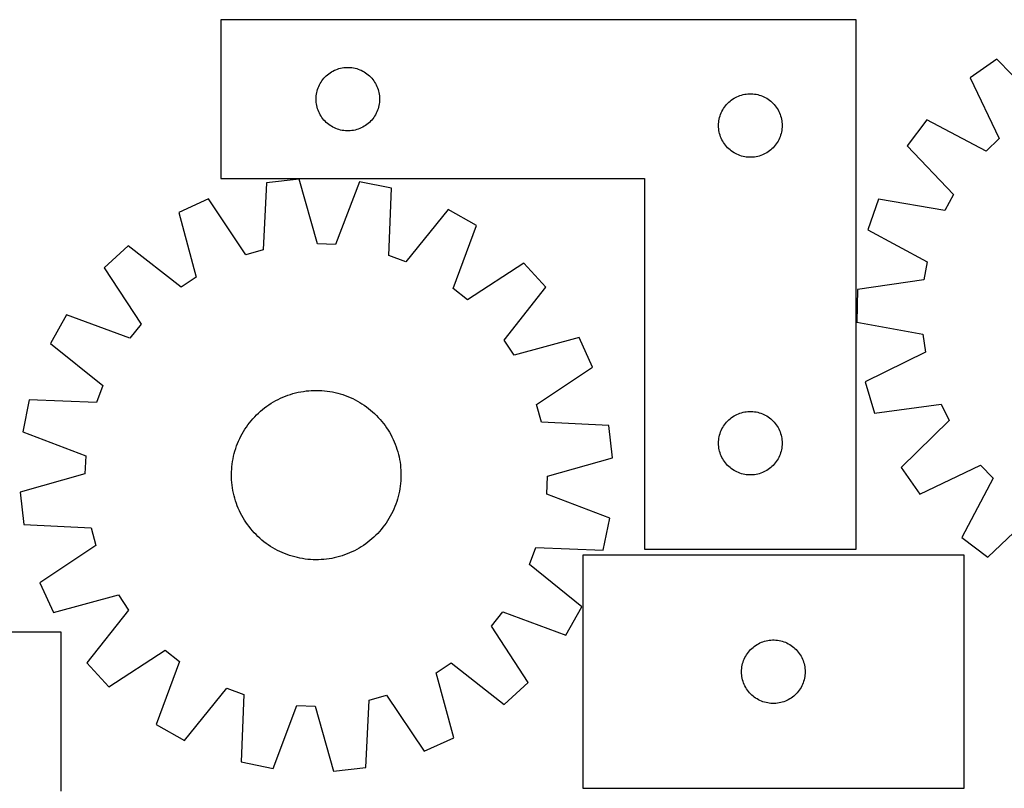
# Model space of a CAD drawing. Header units: millimetres. Extents: x 7 to 1493, y 8 to 2993.
# Tile 6 of 14: x 287 to 752, y 2110 to 2473. Entities that reach past the tile are written whole.
import ezdxf

# ---------------------------------------------------------------- set-up
doc = ezdxf.new("R2010")
doc.units = ezdxf.units.MM
doc.layers.add('CUT', color=7, linetype='CONTINUOUS', true_color=0x000000)

msp = doc.modelspace()

# ---------------------------------------------------------------- linework, layer by layer
at = {"layer": 'CUT'}
for p, q in [((681.809015, 2473.302802), (381.809015, 2473.302802)), ((381.809015, 2473.302802), (381.809015, 2398.302802)), ((681.809015, 2223.302802), (681.809015, 2473.302802)), ((748.190455, 2454.615455), (735.577382, 2445.804046)), ((770.356916, 2431.86413), (748.190455, 2454.615455)), ((434.759364, 2449.042984), (435.450299, 2449.388336)), ((435.450299, 2449.388336), (436.158097, 2449.697662)), ((436.158097, 2449.697662), (436.880879, 2449.97014)), ((436.880879, 2449.97014), (437.61673, 2450.20505)), ((437.61673, 2450.20505), (438.363699, 2450.401768)), ((438.363699, 2450.401768), (439.119804, 2450.559771)), ((439.119804, 2450.559771), (439.88304, 2450.678642)), ((439.88304, 2450.678642), (440.651383, 2450.758065)), ((440.651383, 2450.758065), (441.422796, 2450.797829)), ((441.422796, 2450.797829), (442.195234, 2450.797829)), ((442.195234, 2450.797829), (442.966647, 2450.758065)), ((442.966647, 2450.758065), (443.73499, 2450.678642)), ((443.73499, 2450.678642), (444.498226, 2450.559771)), ((444.498226, 2450.559771), (445.254331, 2450.401768)), ((445.254331, 2450.401768), (446.0013, 2450.20505)), ((446.0013, 2450.20505), (446.737151, 2449.97014)), ((446.737151, 2449.97014), (447.459933, 2449.697662)), ((447.459933, 2449.697662), (448.167731, 2449.388336)), ((448.167731, 2449.388336), (448.858666, 2449.042984)), ((429.58359, 2444.494119), (430.047218, 2445.111944)), ((430.047218, 2445.111944), (430.542036, 2445.705084)), ((430.542036, 2445.705084), (431.066732, 2446.271964)), ((431.066732, 2446.271964), (431.619915, 2446.811083)), ((431.619915, 2446.811083), (432.200117, 2447.321009)), ((432.200117, 2447.321009), (432.805801, 2447.800391)), ((432.805801, 2447.800391), (433.435359, 2448.247957)), ((433.435359, 2448.247957), (434.087123, 2448.662521)), ((434.087123, 2448.662521), (434.759364, 2449.042984)), ((448.858666, 2449.042984), (449.530907, 2448.662521)), ((449.530907, 2448.662521), (450.182671, 2448.247957)), ((450.182671, 2448.247957), (450.812229, 2447.800391)), ((450.812229, 2447.800391), (451.417913, 2447.321009)), ((451.417913, 2447.321009), (451.998115, 2446.811083)), ((451.998115, 2446.811083), (452.551298, 2446.271964)), ((452.551298, 2446.271964), (453.075994, 2445.705084)), ((453.075994, 2445.705084), (453.570812, 2445.111944)), ((453.570812, 2445.111944), (454.03444, 2444.494119)), ((735.577382, 2445.804046), (749.313198, 2417.163129)), ((427.303599, 2439.622869), (427.519484, 2440.364525)), ((427.519484, 2440.364525), (427.773263, 2441.094083)), ((427.773263, 2441.094083), (428.064261, 2441.809611)), ((428.064261, 2441.809611), (428.391709, 2442.509209)), ((428.391709, 2442.509209), (428.754736, 2443.191023)), ((428.754736, 2443.191023), (429.152382, 2443.853245)), ((429.152382, 2443.853245), (429.58359, 2444.494119)), ((454.03444, 2444.494119), (454.465648, 2443.853245)), ((454.465648, 2443.853245), (454.863294, 2443.191023)), ((454.863294, 2443.191023), (455.226321, 2442.509209)), ((455.226321, 2442.509209), (455.553769, 2441.809611)), ((455.553769, 2441.809611), (455.844767, 2441.094083)), ((455.844767, 2441.094083), (456.098546, 2440.364525)), ((456.098546, 2440.364525), (456.314431, 2439.622869)), ((426.809015, 2435.802802), (426.828904, 2436.574983)), ((426.828904, 2435.030621), (426.809015, 2435.802802)), ((426.828904, 2436.574983), (426.888517, 2437.345117)), ((426.888517, 2437.345117), (426.987697, 2438.111161)), ((426.987697, 2438.111161), (427.12618, 2438.871083)), ((427.12618, 2438.871083), (427.303599, 2439.622869)), ((456.314431, 2439.622869), (456.49185, 2438.871083)), ((456.49185, 2438.871083), (456.630333, 2438.111161)), ((456.630333, 2438.111161), (456.729513, 2437.345117)), ((456.729513, 2437.345117), (456.789126, 2436.574983)), ((456.789126, 2436.574983), (456.809015, 2435.802802)), ((456.809015, 2435.802802), (456.789126, 2435.030621)), ((622.200117, 2434.821009), (622.805801, 2435.300391)), ((622.805801, 2435.300391), (623.435359, 2435.747957)), ((623.435359, 2435.747957), (624.087123, 2436.162521)), ((624.087123, 2436.162521), (624.759364, 2436.542984)), ((624.759364, 2436.542984), (625.450299, 2436.888336)), ((625.450299, 2436.888336), (626.158097, 2437.197662)), ((626.158097, 2437.197662), (626.880879, 2437.47014)), ((626.880879, 2437.47014), (627.61673, 2437.70505)), ((627.61673, 2437.70505), (628.363699, 2437.901768)), ((628.363699, 2437.901768), (629.119804, 2438.059771)), ((629.119804, 2438.059771), (629.88304, 2438.178642)), ((629.88304, 2438.178642), (630.651383, 2438.258065)), ((630.651383, 2438.258065), (631.422796, 2438.297829)), ((631.422796, 2438.297829), (632.195234, 2438.297829)), ((632.195234, 2438.297829), (632.966647, 2438.258065)), ((632.966647, 2438.258065), (633.73499, 2438.178642)), ((633.73499, 2438.178642), (634.498226, 2438.059771)), ((634.498226, 2438.059771), (635.254331, 2437.901768)), ((635.254331, 2437.901768), (636.0013, 2437.70505)), ((636.0013, 2437.70505), (636.737151, 2437.47014)), ((636.737151, 2437.47014), (637.459933, 2437.197662)), ((637.459933, 2437.197662), (638.167731, 2436.888336)), ((638.167731, 2436.888336), (638.858666, 2436.542984)), ((638.858666, 2436.542984), (639.530907, 2436.162521)), ((639.530907, 2436.162521), (640.182671, 2435.747957)), ((640.182671, 2435.747957), (640.812229, 2435.300391)), ((640.812229, 2435.300391), (641.417913, 2434.821009)), ((426.888517, 2434.260487), (426.828904, 2435.030621)), ((426.987697, 2433.494443), (426.888517, 2434.260487)), ((427.12618, 2432.734521), (426.987697, 2433.494443)), ((427.303599, 2431.982735), (427.12618, 2432.734521)), ((427.519484, 2431.24108), (427.303599, 2431.982735)), ((427.773263, 2430.511521), (427.519484, 2431.24108)), ((456.098546, 2431.24108), (455.844767, 2430.511521)), ((456.314431, 2431.982735), (456.098546, 2431.24108)), ((456.49185, 2432.734521), (456.314431, 2431.982735)), ((456.630333, 2433.494443), (456.49185, 2432.734521)), ((456.729513, 2434.260487), (456.630333, 2433.494443)), ((456.789126, 2435.030621), (456.729513, 2434.260487)), ((618.391709, 2430.009209), (618.754736, 2430.691023)), ((618.754736, 2430.691023), (619.152382, 2431.353245)), ((619.152382, 2431.353245), (619.58359, 2431.994119)), ((619.58359, 2431.994119), (620.047218, 2432.611944)), ((620.047218, 2432.611944), (620.542036, 2433.205084)), ((620.542036, 2433.205084), (621.066732, 2433.771964)), ((621.066732, 2433.771964), (621.619915, 2434.311083)), ((621.619915, 2434.311083), (622.200117, 2434.821009)), ((641.417913, 2434.821009), (641.998115, 2434.311083)), ((641.998115, 2434.311083), (642.551298, 2433.771964)), ((642.551298, 2433.771964), (643.075994, 2433.205084)), ((643.075994, 2433.205084), (643.570812, 2432.611944)), ((643.570812, 2432.611944), (644.03444, 2431.994119)), ((644.03444, 2431.994119), (644.465648, 2431.353245)), ((644.465648, 2431.353245), (644.863294, 2430.691023)), ((644.863294, 2430.691023), (645.226321, 2430.009209)), ((428.064261, 2429.795993), (427.773263, 2430.511521)), ((428.391709, 2429.096395), (428.064261, 2429.795993)), ((428.754736, 2428.414581), (428.391709, 2429.096395)), ((429.152382, 2427.752359), (428.754736, 2428.414581)), ((429.58359, 2427.111486), (429.152382, 2427.752359)), ((430.047218, 2426.49366), (429.58359, 2427.111486)), ((430.542036, 2425.90052), (430.047218, 2426.49366)), ((453.570812, 2426.49366), (453.075994, 2425.90052)), ((454.03444, 2427.111486), (453.570812, 2426.49366)), ((454.465648, 2427.752359), (454.03444, 2427.111486)), ((454.863294, 2428.414581), (454.465648, 2427.752359)), ((455.226321, 2429.096395), (454.863294, 2428.414581)), ((455.553769, 2429.795993), (455.226321, 2429.096395)), ((455.844767, 2430.511521), (455.553769, 2429.795993)), ((616.987697, 2425.611161), (617.12618, 2426.371083)), ((617.12618, 2426.371083), (617.303599, 2427.122869)), ((617.303599, 2427.122869), (617.519484, 2427.864525)), ((617.519484, 2427.864525), (617.773263, 2428.594083)), ((617.773263, 2428.594083), (618.064261, 2429.309611)), ((618.064261, 2429.309611), (618.391709, 2430.009209)), ((645.226321, 2430.009209), (645.553769, 2429.309611)), ((645.553769, 2429.309611), (645.844767, 2428.594083)), ((645.844767, 2428.594083), (646.098546, 2427.864525)), ((646.098546, 2427.864525), (646.314431, 2427.122869)), ((646.314431, 2427.122869), (646.49185, 2426.371083)), ((646.49185, 2426.371083), (646.630333, 2425.611161)), ((715.026775, 2426.001561), (705.753905, 2413.723759)), ((743.138878, 2411.213579), (715.026775, 2426.001561)), ((431.066732, 2425.33364), (430.542036, 2425.90052)), ((431.619915, 2424.794522), (431.066732, 2425.33364)), ((432.200117, 2424.284595), (431.619915, 2424.794522)), ((432.805801, 2423.805213), (432.200117, 2424.284595)), ((433.435359, 2423.357647), (432.805801, 2423.805213)), ((434.087123, 2422.943083), (433.435359, 2423.357647)), ((434.759364, 2422.56262), (434.087123, 2422.943083)), ((435.450299, 2422.217268), (434.759364, 2422.56262)), ((436.158097, 2421.907943), (435.450299, 2422.217268)), ((436.880879, 2421.635464), (436.158097, 2421.907943)), ((437.61673, 2421.400554), (436.880879, 2421.635464)), ((438.363699, 2421.203836), (437.61673, 2421.400554)), ((446.0013, 2421.400554), (445.254331, 2421.203836)), ((446.737151, 2421.635464), (446.0013, 2421.400554)), ((447.459933, 2421.907943), (446.737151, 2421.635464)), ((448.167731, 2422.217268), (447.459933, 2421.907943)), ((448.858666, 2422.56262), (448.167731, 2422.217268)), ((449.530907, 2422.943083), (448.858666, 2422.56262)), ((450.182671, 2423.357647), (449.530907, 2422.943083)), ((450.812229, 2423.805213), (450.182671, 2423.357647)), ((451.417913, 2424.284595), (450.812229, 2423.805213)), ((451.998115, 2424.794522), (451.417913, 2424.284595)), ((452.551298, 2425.33364), (451.998115, 2424.794522)), ((453.075994, 2425.90052), (452.551298, 2425.33364)), ((616.809015, 2423.302802), (616.828904, 2424.074983)), ((616.828904, 2422.530621), (616.809015, 2423.302802)), ((616.828904, 2424.074983), (616.888517, 2424.845117)), ((616.888517, 2421.760487), (616.828904, 2422.530621)), ((616.888517, 2424.845117), (616.987697, 2425.611161)), ((616.987697, 2420.994443), (616.888517, 2421.760487)), ((646.630333, 2425.611161), (646.729513, 2424.845117)), ((646.729513, 2421.760487), (646.630333, 2420.994443)), ((646.729513, 2424.845117), (646.789126, 2424.074983)), ((646.789126, 2422.530621), (646.729513, 2421.760487)), ((646.789126, 2424.074983), (646.809015, 2423.302802)), ((646.809015, 2423.302802), (646.789126, 2422.530621)), ((439.119804, 2421.045833), (438.363699, 2421.203836)), ((439.88304, 2420.926962), (439.119804, 2421.045833)), ((440.651383, 2420.847539), (439.88304, 2420.926962)), ((441.422796, 2420.807775), (440.651383, 2420.847539)), ((442.195234, 2420.807775), (441.422796, 2420.807775)), ((442.966647, 2420.847539), (442.195234, 2420.807775)), ((443.73499, 2420.926962), (442.966647, 2420.847539)), ((444.498226, 2421.045833), (443.73499, 2420.926962)), ((445.254331, 2421.203836), (444.498226, 2421.045833)), ((617.12618, 2420.234521), (616.987697, 2420.994443)), ((617.303599, 2419.482735), (617.12618, 2420.234521)), ((617.519484, 2418.74108), (617.303599, 2419.482735)), ((617.773263, 2418.011521), (617.519484, 2418.74108)), ((618.064261, 2417.295993), (617.773263, 2418.011521)), ((618.391709, 2416.596395), (618.064261, 2417.295993)), ((645.553769, 2417.295993), (645.226321, 2416.596395)), ((645.844767, 2418.011521), (645.553769, 2417.295993)), ((646.098546, 2418.74108), (645.844767, 2418.011521)), ((646.314431, 2419.482735), (646.098546, 2418.74108)), ((646.49185, 2420.234521), (646.314431, 2419.482735)), ((646.630333, 2420.994443), (646.49185, 2420.234521)), ((749.313198, 2417.163129), (743.138878, 2411.213579)), ((618.754736, 2415.914581), (618.391709, 2416.596395)), ((619.152382, 2415.252359), (618.754736, 2415.914581)), ((619.58359, 2414.611486), (619.152382, 2415.252359)), ((620.047218, 2413.99366), (619.58359, 2414.611486)), ((620.542036, 2413.40052), (620.047218, 2413.99366)), ((621.066732, 2412.83364), (620.542036, 2413.40052)), ((621.619915, 2412.294522), (621.066732, 2412.83364)), ((622.200117, 2411.784595), (621.619915, 2412.294522)), ((641.998115, 2412.294522), (641.417913, 2411.784595)), ((642.551298, 2412.83364), (641.998115, 2412.294522)), ((643.075994, 2413.40052), (642.551298, 2412.83364)), ((643.570812, 2413.99366), (643.075994, 2413.40052)), ((644.03444, 2414.611486), (643.570812, 2413.99366)), ((644.465648, 2415.252359), (644.03444, 2414.611486)), ((644.863294, 2415.914581), (644.465648, 2415.252359)), ((645.226321, 2416.596395), (644.863294, 2415.914581)), ((705.753905, 2413.723759), (727.667972, 2390.729229)), ((622.805801, 2411.305213), (622.200117, 2411.784595)), ((623.435359, 2410.857647), (622.805801, 2411.305213)), ((624.087123, 2410.443083), (623.435359, 2410.857647)), ((624.759364, 2410.06262), (624.087123, 2410.443083)), ((625.450299, 2409.717268), (624.759364, 2410.06262)), ((626.158097, 2409.407943), (625.450299, 2409.717268)), ((626.880879, 2409.135464), (626.158097, 2409.407943)), ((627.61673, 2408.900554), (626.880879, 2409.135464)), ((628.363699, 2408.703836), (627.61673, 2408.900554)), ((629.119804, 2408.545833), (628.363699, 2408.703836)), ((629.88304, 2408.426962), (629.119804, 2408.545833)), ((630.651383, 2408.347539), (629.88304, 2408.426962)), ((631.422796, 2408.307775), (630.651383, 2408.347539)), ((632.195234, 2408.307775), (631.422796, 2408.307775)), ((632.966647, 2408.347539), (632.195234, 2408.307775)), ((633.73499, 2408.426962), (632.966647, 2408.347539)), ((634.498226, 2408.545833), (633.73499, 2408.426962)), ((635.254331, 2408.703836), (634.498226, 2408.545833)), ((636.0013, 2408.900554), (635.254331, 2408.703836)), ((636.737151, 2409.135464), (636.0013, 2408.900554)), ((637.459933, 2409.407943), (636.737151, 2409.135464)), ((638.167731, 2409.717268), (637.459933, 2409.407943)), ((638.858666, 2410.06262), (638.167731, 2409.717268)), ((639.530907, 2410.443083), (638.858666, 2410.06262)), ((640.182671, 2410.857647), (639.530907, 2410.443083)), ((640.812229, 2411.305213), (640.182671, 2410.857647)), ((641.417913, 2411.784595), (640.812229, 2411.305213)), ((381.809015, 2398.302802), (581.809015, 2398.302802)), ((581.809015, 2398.302802), (581.809015, 2223.302802)), ((403.490613, 2396.287776), (401.915005, 2364.562515)), ((418.778582, 2398.022297), (403.490613, 2396.287776)), ((427.421533, 2367.456398), (418.778582, 2398.022297)), ((447.289675, 2396.763966), (435.987538, 2367.078339)), ((462.365394, 2393.689351), (447.289675, 2396.763966)), ((461.139946, 2361.948636), (462.365394, 2393.689351)), ((727.667972, 2390.729229), (723.634358, 2383.162901)), ((375.986107, 2388.674107), (361.982381, 2382.300238)), ((393.651424, 2362.275029), (375.986107, 2388.674107)), ((692.328421, 2388.53999), (687.303447, 2373.997632)), ((723.634358, 2383.162901), (692.328421, 2388.53999)), ((361.982381, 2382.300238), (370.287534, 2351.640831)), ((489.092209, 2383.682196), (469.169874, 2358.94204)), ((502.479961, 2376.09941), (489.092209, 2383.682196)), ((491.506071, 2346.29088), (502.479961, 2376.09941)), ((687.303447, 2373.997632), (715.250664, 2358.900354)), ((338.176794, 2366.559848), (326.828094, 2356.170549)), ((363.135273, 2346.911716), (338.176794, 2366.559848)), ((435.987538, 2367.078339), (427.421533, 2367.456398)), ((401.915005, 2364.562515), (393.651424, 2362.275029)), ((469.169874, 2358.94204), (461.139946, 2361.948636)), ((524.806292, 2358.322999), (498.213897, 2340.950053)), ((535.195591, 2346.974299), (524.806292, 2358.322999)), ((715.250664, 2358.900354), (713.752592, 2350.457893)), ((326.828094, 2356.170549), (344.201041, 2329.578154)), ((370.287534, 2351.640831), (363.135273, 2346.911716)), ((515.547459, 2322.01582), (535.195591, 2346.974299)), ((713.752592, 2350.457893), (682.317266, 2345.897742)), ((498.213897, 2340.950053), (491.506071, 2346.29088)), ((682.317266, 2345.897742), (682.032067, 2330.514335)), ((309.051683, 2333.844218), (301.468897, 2320.456466)), ((338.860213, 2322.870328), (309.051683, 2333.844218)), ((344.201041, 2329.578154), (338.860213, 2322.870328)), ((682.032067, 2330.514335), (713.276765, 2324.792135)), ((713.276765, 2324.792135), (714.460879, 2316.299948)), ((301.468897, 2320.456466), (326.209054, 2300.534132)), ((520.276574, 2314.863559), (515.547459, 2322.01582)), ((550.93598, 2323.168712), (520.276574, 2314.863559)), ((557.30985, 2309.164986), (550.93598, 2323.168712)), ((714.460879, 2316.299948), (685.97327, 2302.248937)), ((530.910771, 2291.499669), (557.30985, 2309.164986)), ((326.209054, 2300.534132), (323.202457, 2292.504203)), ((685.97327, 2302.248937), (690.455764, 2287.530316)), ((412.348472, 2295.519513), (413.526072, 2295.957994)), ((413.526072, 2295.957994), (414.716863, 2296.35927)), ((414.716863, 2296.35927), (415.919672, 2296.722944)), ((415.919672, 2296.722944), (417.13331, 2297.048657)), ((417.13331, 2297.048657), (418.35658, 2297.336089)), ((418.35658, 2297.336089), (419.588275, 2297.584954)), ((419.588275, 2297.584954), (420.827179, 2297.795009)), ((420.827179, 2297.795009), (422.07207, 2297.966045)), ((422.07207, 2297.966045), (423.321719, 2298.097893)), ((423.321719, 2298.097893), (424.574893, 2298.190424)), ((424.574893, 2298.190424), (425.830355, 2298.243546)), ((425.830355, 2298.243546), (427.086867, 2298.257207)), ((427.086867, 2298.257207), (428.343187, 2298.231394)), ((428.343187, 2298.231394), (429.598076, 2298.166131)), ((429.598076, 2298.166131), (430.850297, 2298.061483)), ((430.850297, 2298.061483), (432.098612, 2297.917554)), ((432.098612, 2297.917554), (433.34179, 2297.734485)), ((433.34179, 2297.734485), (434.578605, 2297.512457)), ((434.578605, 2297.512457), (435.807835, 2297.25169)), ((435.807835, 2297.25169), (437.028268, 2296.95244)), ((437.028268, 2296.95244), (438.238699, 2296.615003)), ((438.238699, 2296.615003), (439.437934, 2296.239712)), ((439.437934, 2296.239712), (440.624788, 2295.826937)), ((440.624788, 2295.826937), (441.798092, 2295.377086)), ((291.461742, 2293.729651), (288.387127, 2278.653932)), ((323.202457, 2292.504203), (291.461742, 2293.729651)), ((403.538786, 2290.731683), (404.570343, 2291.449245)), ((404.570343, 2291.449245), (405.623931, 2292.134052)), ((405.623931, 2292.134052), (406.698509, 2292.785427)), ((406.698509, 2292.785427), (407.793017, 2293.402727)), ((407.793017, 2293.402727), (408.906374, 2293.985343)), ((408.906374, 2293.985343), (410.037483, 2294.5327)), ((410.037483, 2294.5327), (411.185226, 2295.044259)), ((411.185226, 2295.044259), (412.348472, 2295.519513)), ((441.798092, 2295.377086), (442.956686, 2294.890603)), ((442.956686, 2294.890603), (444.099428, 2294.367968)), ((444.099428, 2294.367968), (445.22519, 2293.809696)), ((445.22519, 2293.809696), (446.33286, 2293.216338)), ((446.33286, 2293.216338), (447.421346, 2292.58848)), ((447.421346, 2292.58848), (448.489573, 2291.926742)), ((448.489573, 2291.926742), (449.536488, 2291.231777)), ((449.536488, 2291.231777), (450.561056, 2290.50427)), ((533.198257, 2283.236088), (530.910771, 2291.499669)), ((690.455764, 2287.530316), (721.939495, 2291.743324)), ((721.939495, 2291.743324), (725.689884, 2284.032685)), ((397.867439, 2285.780257), (398.746266, 2286.678404)), ((398.746266, 2286.678404), (399.652872, 2287.548504)), ((399.652872, 2287.548504), (400.586361, 2288.389697)), ((400.586361, 2288.389697), (401.545811, 2289.201153)), ((401.545811, 2289.201153), (402.530277, 2289.982072)), ((402.530277, 2289.982072), (403.538786, 2290.731683)), ((450.561056, 2290.50427), (451.562268, 2289.74494)), ((451.562268, 2289.74494), (452.539134, 2288.954536)), ((452.539134, 2288.954536), (453.490691, 2288.133837)), ((453.490691, 2288.133837), (454.416, 2287.283655)), ((454.416, 2287.283655), (455.314147, 2286.404827)), ((624.087123, 2286.162521), (624.759364, 2286.542984)), ((624.759364, 2286.542984), (625.450299, 2286.888336)), ((625.450299, 2286.888336), (626.158097, 2287.197662)), ((626.158097, 2287.197662), (626.880879, 2287.47014)), ((626.880879, 2287.47014), (627.61673, 2287.70505)), ((627.61673, 2287.70505), (628.363699, 2287.901768)), ((628.363699, 2287.901768), (629.119804, 2288.059771)), ((629.119804, 2288.059771), (629.88304, 2288.178642)), ((629.88304, 2288.178642), (630.651383, 2288.258065)), ((630.651383, 2288.258065), (631.422796, 2288.297829)), ((631.422796, 2288.297829), (632.195234, 2288.297829)), ((632.195234, 2288.297829), (632.966647, 2288.258065)), ((632.966647, 2288.258065), (633.73499, 2288.178642)), ((633.73499, 2288.178642), (634.498226, 2288.059771)), ((634.498226, 2288.059771), (635.254331, 2287.901768)), ((635.254331, 2287.901768), (636.0013, 2287.70505)), ((636.0013, 2287.70505), (636.737151, 2287.47014)), ((636.737151, 2287.47014), (637.459933, 2287.197662)), ((637.459933, 2287.197662), (638.167731, 2286.888336)), ((638.167731, 2286.888336), (638.858666, 2286.542984)), ((638.858666, 2286.542984), (639.530907, 2286.162521)), ((393.919316, 2280.900745), (394.646823, 2281.925313)), ((394.646823, 2281.925313), (395.406153, 2282.926525)), ((395.406153, 2282.926525), (396.196557, 2283.903391)), ((396.196557, 2283.903391), (397.017256, 2284.854948)), ((397.017256, 2284.854948), (397.867439, 2285.780257)), ((455.314147, 2286.404827), (456.184247, 2285.498221)), ((456.184247, 2285.498221), (457.02544, 2284.564732)), ((457.02544, 2284.564732), (457.836896, 2283.605282)), ((457.836896, 2283.605282), (458.617815, 2282.620816)), ((458.617815, 2282.620816), (459.367425, 2281.612307)), ((564.923519, 2281.66048), (533.198257, 2283.236088)), ((619.152382, 2281.353245), (619.58359, 2281.994119)), ((619.58359, 2281.994119), (620.047218, 2282.611944)), ((620.047218, 2282.611944), (620.542036, 2283.205084)), ((620.542036, 2283.205084), (621.066732, 2283.771964)), ((621.066732, 2283.771964), (621.619915, 2284.311083)), ((621.619915, 2284.311083), (622.200117, 2284.821009)), ((622.200117, 2284.821009), (622.805801, 2285.300391)), ((622.805801, 2285.300391), (623.435359, 2285.747957)), ((623.435359, 2285.747957), (624.087123, 2286.162521)), ((639.530907, 2286.162521), (640.182671, 2285.747957)), ((640.182671, 2285.747957), (640.812229, 2285.300391)), ((640.812229, 2285.300391), (641.417913, 2284.821009)), ((641.417913, 2284.821009), (641.998115, 2284.311083)), ((641.998115, 2284.311083), (642.551298, 2283.771964)), ((642.551298, 2283.771964), (643.075994, 2283.205084)), ((643.075994, 2283.205084), (643.570812, 2282.611944)), ((643.570812, 2282.611944), (644.03444, 2281.994119)), ((644.03444, 2281.994119), (644.465648, 2281.353245)), ((725.689884, 2284.032685), (702.93856, 2261.866224)), ((288.387127, 2278.653932), (318.072754, 2267.351795)), ((391.341398, 2276.589447), (391.934755, 2277.697117)), ((391.934755, 2277.697117), (392.562613, 2278.785603)), ((392.562613, 2278.785603), (393.224351, 2279.85383)), ((393.224351, 2279.85383), (393.919316, 2280.900745)), ((459.367425, 2281.612307), (460.084988, 2280.58075)), ((460.084988, 2280.58075), (460.769795, 2279.527162)), ((460.769795, 2279.527162), (461.42117, 2278.452584)), ((461.42117, 2278.452584), (462.03847, 2277.358076)), ((462.03847, 2277.358076), (462.621086, 2276.244719)), ((566.658039, 2266.372511), (564.923519, 2281.66048)), ((617.303599, 2277.122869), (617.519484, 2277.864525)), ((617.519484, 2277.864525), (617.773263, 2278.594083)), ((617.773263, 2278.594083), (618.064261, 2279.309611)), ((618.064261, 2279.309611), (618.391709, 2280.009209)), ((618.391709, 2280.009209), (618.754736, 2280.691023)), ((618.754736, 2280.691023), (619.152382, 2281.353245)), ((644.465648, 2281.353245), (644.863294, 2280.691023)), ((644.863294, 2280.691023), (645.226321, 2280.009209)), ((645.226321, 2280.009209), (645.553769, 2279.309611)), ((645.553769, 2279.309611), (645.844767, 2278.594083)), ((645.844767, 2278.594083), (646.098546, 2277.864525)), ((646.098546, 2277.864525), (646.314431, 2277.122869)), ((389.324156, 2271.989046), (389.774007, 2273.162349)), ((389.774007, 2273.162349), (390.26049, 2274.320943)), ((390.26049, 2274.320943), (390.783126, 2275.463685)), ((390.783126, 2275.463685), (391.341398, 2276.589447)), ((462.621086, 2276.244719), (463.168443, 2275.11361)), ((463.168443, 2275.11361), (463.680001, 2273.965867)), ((463.680001, 2273.965867), (464.155256, 2272.802621)), ((464.155256, 2272.802621), (464.593737, 2271.625021)), ((616.809015, 2273.302802), (616.828904, 2274.074983)), ((616.828904, 2272.530621), (616.809015, 2273.302802)), ((616.828904, 2274.074983), (616.888517, 2274.845117)), ((616.888517, 2274.845117), (616.987697, 2275.611161)), ((616.987697, 2275.611161), (617.12618, 2276.371083)), ((617.12618, 2276.371083), (617.303599, 2277.122869)), ((646.314431, 2277.122869), (646.49185, 2276.371083)), ((646.49185, 2276.371083), (646.630333, 2275.611161)), ((646.630333, 2275.611161), (646.729513, 2274.845117)), ((646.729513, 2274.845117), (646.789126, 2274.074983)), ((646.789126, 2274.074983), (646.809015, 2273.302802)), ((646.809015, 2273.302802), (646.789126, 2272.530621)), ((387.899403, 2267.172092), (388.198653, 2268.392525)), ((388.198653, 2268.392525), (388.53609, 2269.602956)), ((388.53609, 2269.602956), (388.911381, 2270.802191)), ((388.911381, 2270.802191), (389.324156, 2271.989046)), ((464.593737, 2271.625021), (464.995013, 2270.43423)), ((464.995013, 2270.43423), (465.358687, 2269.231421)), ((465.358687, 2269.231421), (465.6844, 2268.017783)), ((465.6844, 2268.017783), (465.971831, 2266.794513)), ((616.888517, 2271.760487), (616.828904, 2272.530621)), ((616.987697, 2270.994443), (616.888517, 2271.760487)), ((617.12618, 2270.234521), (616.987697, 2270.994443)), ((617.303599, 2269.482735), (617.12618, 2270.234521)), ((617.519484, 2268.74108), (617.303599, 2269.482735)), ((617.773263, 2268.011521), (617.519484, 2268.74108)), ((618.064261, 2267.295993), (617.773263, 2268.011521)), ((645.844767, 2268.011521), (645.553769, 2267.295993)), ((646.098546, 2268.74108), (645.844767, 2268.011521)), ((646.314431, 2269.482735), (646.098546, 2268.74108)), ((646.49185, 2270.234521), (646.314431, 2269.482735)), ((646.630333, 2270.994443), (646.49185, 2270.234521)), ((646.729513, 2271.760487), (646.630333, 2270.994443)), ((646.789126, 2272.530621), (646.729513, 2271.760487)), ((318.072754, 2267.351795), (317.694695, 2258.78579)), ((387.08961, 2262.214554), (387.23354, 2263.462869)), ((387.23354, 2263.462869), (387.416608, 2264.706047)), ((387.416608, 2264.706047), (387.638636, 2265.942862)), ((387.638636, 2265.942862), (387.899403, 2267.172092)), ((465.971831, 2266.794513), (466.220697, 2265.562818)), ((466.220697, 2265.562818), (466.430752, 2264.323914)), ((466.430752, 2264.323914), (466.601787, 2263.079023)), ((536.092141, 2257.729561), (566.658039, 2266.372511)), ((618.391709, 2266.596395), (618.064261, 2267.295993)), ((618.754736, 2265.914581), (618.391709, 2266.596395)), ((619.152382, 2265.252359), (618.754736, 2265.914581)), ((619.58359, 2264.611486), (619.152382, 2265.252359)), ((620.047218, 2263.99366), (619.58359, 2264.611486)), ((620.542036, 2263.40052), (620.047218, 2263.99366)), ((621.066732, 2262.83364), (620.542036, 2263.40052)), ((643.075994, 2263.40052), (642.551298, 2262.83364)), ((643.570812, 2263.99366), (643.075994, 2263.40052)), ((644.03444, 2264.611486), (643.570812, 2263.99366)), ((644.465648, 2265.252359), (644.03444, 2264.611486)), ((644.863294, 2265.914581), (644.465648, 2265.252359)), ((645.226321, 2266.596395), (644.863294, 2265.914581)), ((645.553769, 2267.295993), (645.226321, 2266.596395)), ((317.694695, 2258.78579), (287.128796, 2250.142839)), ((386.893886, 2258.451124), (386.919699, 2259.707444)), ((386.919699, 2259.707444), (386.984962, 2260.962333)), ((386.984962, 2260.962333), (387.08961, 2262.214554)), ((466.601787, 2263.079023), (466.733636, 2261.829374)), ((466.733636, 2261.829374), (466.826167, 2260.5762)), ((466.826167, 2260.5762), (466.879289, 2259.320738)), ((466.879289, 2259.320738), (466.89295, 2258.064227)), ((621.619915, 2262.294522), (621.066732, 2262.83364)), ((622.200117, 2261.784595), (621.619915, 2262.294522)), ((622.805801, 2261.305213), (622.200117, 2261.784595)), ((623.435359, 2260.857647), (622.805801, 2261.305213)), ((624.087123, 2260.443083), (623.435359, 2260.857647)), ((624.759364, 2260.06262), (624.087123, 2260.443083)), ((625.450299, 2259.717268), (624.759364, 2260.06262)), ((626.158097, 2259.407943), (625.450299, 2259.717268)), ((626.880879, 2259.135464), (626.158097, 2259.407943)), ((627.61673, 2258.900554), (626.880879, 2259.135464)), ((628.363699, 2258.703836), (627.61673, 2258.900554)), ((629.119804, 2258.545833), (628.363699, 2258.703836)), ((635.254331, 2258.703836), (634.498226, 2258.545833)), ((636.0013, 2258.900554), (635.254331, 2258.703836)), ((636.737151, 2259.135464), (636.0013, 2258.900554)), ((637.459933, 2259.407943), (636.737151, 2259.135464)), ((638.167731, 2259.717268), (637.459933, 2259.407943)), ((638.858666, 2260.06262), (638.167731, 2259.717268)), ((639.530907, 2260.443083), (638.858666, 2260.06262)), ((640.182671, 2260.857647), (639.530907, 2260.443083)), ((640.812229, 2261.305213), (640.182671, 2260.857647)), ((641.417913, 2261.784595), (640.812229, 2261.305213)), ((641.998115, 2262.294522), (641.417913, 2261.784595)), ((642.551298, 2262.83364), (641.998115, 2262.294522)), ((702.93856, 2261.866224), (711.749969, 2249.253151)), ((711.749969, 2249.253151), (740.390885, 2262.988967)), ((740.390885, 2262.988967), (746.340436, 2256.814647)), ((386.907547, 2257.194613), (386.893886, 2258.451124)), ((386.960669, 2255.939151), (386.907547, 2257.194613)), ((387.0532, 2254.685977), (386.960669, 2255.939151)), ((387.185048, 2253.436328), (387.0532, 2254.685977)), ((466.697226, 2254.300797), (466.553296, 2253.052481)), ((466.801873, 2255.553017), (466.697226, 2254.300797)), ((466.867136, 2256.807906), (466.801873, 2255.553017)), ((466.89295, 2258.064227), (466.867136, 2256.807906)), ((535.714082, 2249.163555), (536.092141, 2257.729561)), ((629.88304, 2258.426962), (629.119804, 2258.545833)), ((630.651383, 2258.347539), (629.88304, 2258.426962)), ((631.422796, 2258.307775), (630.651383, 2258.347539)), ((632.195234, 2258.307775), (631.422796, 2258.307775)), ((632.966647, 2258.347539), (632.195234, 2258.307775)), ((633.73499, 2258.426962), (632.966647, 2258.347539)), ((634.498226, 2258.545833), (633.73499, 2258.426962)), ((746.340436, 2256.814647), (731.552453, 2228.702544)), ((287.128796, 2250.142839), (288.863317, 2234.854871)), ((387.356084, 2252.191437), (387.185048, 2253.436328)), ((387.566139, 2250.952532), (387.356084, 2252.191437)), ((387.815004, 2249.720837), (387.566139, 2250.952532)), ((388.102436, 2248.497567), (387.815004, 2249.720837)), ((466.1482, 2250.572488), (465.887432, 2249.343258)), ((466.370228, 2251.809303), (466.1482, 2250.572488)), ((466.553296, 2253.052481), (466.370228, 2251.809303)), ((388.428149, 2247.283929), (388.102436, 2248.497567)), ((388.791823, 2246.08112), (388.428149, 2247.283929)), ((389.193099, 2244.890329), (388.791823, 2246.08112)), ((389.63158, 2243.712729), (389.193099, 2244.890329)), ((464.875455, 2245.713159), (464.46268, 2244.526305)), ((465.250746, 2246.912394), (464.875455, 2245.713159)), ((465.588183, 2248.122825), (465.250746, 2246.912394)), ((465.887432, 2249.343258), (465.588183, 2248.122825)), ((565.399709, 2237.861418), (535.714082, 2249.163555)), ((390.106835, 2242.549484), (389.63158, 2243.712729)), ((390.618393, 2241.40174), (390.106835, 2242.549484)), ((391.16575, 2240.270631), (390.618393, 2241.40174)), ((391.748366, 2239.157274), (391.16575, 2240.270631)), ((463.00371, 2241.051665), (462.445438, 2239.925904)), ((463.526346, 2242.194407), (463.00371, 2241.051665)), ((464.012829, 2243.353001), (463.526346, 2242.194407)), ((464.46268, 2244.526305), (464.012829, 2243.353001)), ((743.830255, 2219.429674), (766.824785, 2241.343741)), ((392.365666, 2238.062766), (391.748366, 2239.157274)), ((393.017041, 2236.988188), (392.365666, 2238.062766)), ((393.701848, 2235.934601), (393.017041, 2236.988188)), ((394.41941, 2234.903043), (393.701848, 2235.934601)), ((459.86752, 2235.614605), (459.140013, 2234.590037)), ((460.562485, 2236.66152), (459.86752, 2235.614605)), ((461.224223, 2237.729747), (460.562485, 2236.66152)), ((461.852081, 2238.818233), (461.224223, 2237.729747)), ((462.445438, 2239.925904), (461.852081, 2238.818233)), ((562.325094, 2222.785699), (565.399709, 2237.861418)), ((288.863317, 2234.854871), (320.588578, 2233.279262)), ((320.588578, 2233.279262), (322.876065, 2225.015681)), ((395.169021, 2233.894534), (394.41941, 2234.903043)), ((395.94994, 2232.910068), (395.169021, 2233.894534)), ((396.761396, 2231.950618), (395.94994, 2232.910068)), ((397.602589, 2231.017129), (396.761396, 2231.950618)), ((398.472689, 2230.110523), (397.602589, 2231.017129)), ((456.76958, 2231.660402), (455.919397, 2230.735093)), ((457.590278, 2232.611959), (456.76958, 2231.660402)), ((458.380683, 2233.588825), (457.590278, 2232.611959)), ((459.140013, 2234.590037), (458.380683, 2233.588825)), ((399.370836, 2229.231696), (398.472689, 2230.110523)), ((400.296145, 2228.381513), (399.370836, 2229.231696)), ((401.247702, 2227.560815), (400.296145, 2228.381513)), ((402.224568, 2226.77041), (401.247702, 2227.560815)), ((403.22578, 2226.01108), (402.224568, 2226.77041)), ((451.256559, 2226.533278), (450.24805, 2225.783668)), ((452.241025, 2227.314197), (451.256559, 2226.533278)), ((453.200475, 2228.125653), (452.241025, 2227.314197)), ((454.133964, 2228.966846), (453.200475, 2228.125653)), ((455.04057, 2229.836946), (454.133964, 2228.966846)), ((455.919397, 2230.735093), (455.04057, 2229.836946)), ((731.552453, 2228.702544), (743.830255, 2219.429674)), ((322.876065, 2225.015681), (296.476986, 2207.350364)), ((404.250348, 2225.283573), (403.22578, 2226.01108)), ((405.297263, 2224.588608), (404.250348, 2225.283573)), ((406.36549, 2223.92687), (405.297263, 2224.588608)), ((407.453976, 2223.299012), (406.36549, 2223.92687)), ((408.561646, 2222.705655), (407.453976, 2223.299012)), ((409.687408, 2222.147383), (408.561646, 2222.705655)), ((410.83015, 2221.624747), (409.687408, 2222.147383)), ((411.988744, 2221.138264), (410.83015, 2221.624747)), ((442.601609, 2221.471092), (441.438364, 2220.995837)), ((443.749353, 2221.98265), (442.601609, 2221.471092)), ((444.880462, 2222.530007), (443.749353, 2221.98265)), ((445.993819, 2223.112623), (444.880462, 2222.530007)), ((447.088327, 2223.729923), (445.993819, 2223.112623)), ((448.162905, 2224.381298), (447.088327, 2223.729923)), ((449.216493, 2225.066105), (448.162905, 2224.381298)), ((450.24805, 2225.783668), (449.216493, 2225.066105)), ((527.577782, 2215.981219), (530.584379, 2224.011147)), ((530.584379, 2224.011147), (562.325094, 2222.785699)), ((581.809015, 2223.302802), (681.809015, 2223.302802)), ((413.162048, 2220.688413), (411.988744, 2221.138264)), ((414.348902, 2220.275638), (413.162048, 2220.688413)), ((415.548137, 2219.900347), (414.348902, 2220.275638)), ((416.758568, 2219.562911), (415.548137, 2219.900347)), ((417.979001, 2219.263661), (416.758568, 2219.562911)), ((419.208231, 2219.002893), (417.979001, 2219.263661)), ((420.445046, 2218.780866), (419.208231, 2219.002893)), ((421.688224, 2218.597797), (420.445046, 2218.780866)), ((422.936539, 2218.453867), (421.688224, 2218.597797)), ((424.18876, 2218.34922), (422.936539, 2218.453867)), ((425.443649, 2218.283957), (424.18876, 2218.34922)), ((426.699969, 2218.258143), (425.443649, 2218.283957)), ((427.95648, 2218.271804), (426.699969, 2218.258143)), ((429.211942, 2218.324926), (427.95648, 2218.271804)), ((430.465116, 2218.417457), (429.211942, 2218.324926)), ((431.714765, 2218.549306), (430.465116, 2218.417457)), ((432.959656, 2218.720342), (431.714765, 2218.549306)), ((434.198561, 2218.930396), (432.959656, 2218.720342)), ((435.430256, 2219.179262), (434.198561, 2218.930396)), ((436.653526, 2219.466693), (435.430256, 2219.179262)), ((437.867164, 2219.792407), (436.653526, 2219.466693)), ((439.069973, 2220.15608), (437.867164, 2219.792407)), ((440.260764, 2220.557356), (439.069973, 2220.15608)), ((441.438364, 2220.995837), (440.260764, 2220.557356)), ((732.66949, 2220.374329), (552.66949, 2220.374329)), ((552.66949, 2220.374329), (552.66949, 2110.374329)), ((732.66949, 2110.374329), (732.66949, 2220.374329)), ((552.317939, 2196.058884), (527.577782, 2215.981219)), ((296.476986, 2207.350364), (302.850855, 2193.346639)), ((302.850855, 2193.346639), (333.510262, 2201.651791)), ((333.510262, 2201.651791), (338.239377, 2194.49953)), ((338.239377, 2194.49953), (318.591245, 2169.541052)), ((509.585795, 2186.937196), (514.926623, 2193.645023)), ((514.926623, 2193.645023), (544.735153, 2182.671132)), ((544.735153, 2182.671132), (552.317939, 2196.058884)), ((526.958742, 2160.344801), (509.585795, 2186.937196)), ((306.51715, 2184.04955), (106.51715, 2184.04955)), ((306.51715, 2109.04955), (306.51715, 2184.04955)), ((637.741355, 2179.541667), (638.477206, 2179.776577)), ((638.477206, 2179.776577), (639.224174, 2179.973294)), ((639.224174, 2179.973294), (639.980279, 2180.131298)), ((639.980279, 2180.131298), (640.743515, 2180.250169)), ((640.743515, 2180.250169), (641.511858, 2180.329592)), ((641.511858, 2180.329592), (642.283272, 2180.369356)), ((642.283272, 2180.369356), (643.055709, 2180.369356)), ((643.055709, 2180.369356), (643.827122, 2180.329592)), ((643.827122, 2180.329592), (644.595466, 2180.250169)), ((644.595466, 2180.250169), (645.358702, 2180.131298)), ((645.358702, 2180.131298), (646.114806, 2179.973294)), ((646.114806, 2179.973294), (646.861775, 2179.776577)), ((646.861775, 2179.776577), (647.597626, 2179.541667)), ((328.980544, 2158.192351), (355.572939, 2175.565298)), ((355.572939, 2175.565298), (362.280765, 2170.224471)), ((630.907693, 2174.683471), (631.402511, 2175.276611)), ((631.402511, 2175.276611), (631.927207, 2175.843491)), ((631.927207, 2175.843491), (632.48039, 2176.382609)), ((632.48039, 2176.382609), (633.060593, 2176.892536)), ((633.060593, 2176.892536), (633.666276, 2177.371918)), ((633.666276, 2177.371918), (634.295834, 2177.819484)), ((634.295834, 2177.819484), (634.947598, 2178.234048)), ((634.947598, 2178.234048), (635.619839, 2178.614511)), ((635.619839, 2178.614511), (636.310774, 2178.959863)), ((636.310774, 2178.959863), (637.018572, 2179.269188)), ((637.018572, 2179.269188), (637.741355, 2179.541667)), ((647.597626, 2179.541667), (648.320409, 2179.269188)), ((648.320409, 2179.269188), (649.028206, 2178.959863)), ((649.028206, 2178.959863), (649.719141, 2178.614511)), ((649.719141, 2178.614511), (650.391382, 2178.234048)), ((650.391382, 2178.234048), (651.043146, 2177.819484)), ((651.043146, 2177.819484), (651.672704, 2177.371918)), ((651.672704, 2177.371918), (652.278388, 2176.892536)), ((652.278388, 2176.892536), (652.85859, 2176.382609)), ((652.85859, 2176.382609), (653.411773, 2175.843491)), ((653.411773, 2175.843491), (653.936469, 2175.276611)), ((653.936469, 2175.276611), (654.431287, 2174.683471)), ((628.37996, 2169.936051), (628.633738, 2170.66561)), ((628.633738, 2170.66561), (628.924737, 2171.381137)), ((628.924737, 2171.381137), (629.252184, 2172.080736)), ((629.252184, 2172.080736), (629.615212, 2172.76255)), ((629.615212, 2172.76255), (630.012857, 2173.424772)), ((630.012857, 2173.424772), (630.444065, 2174.065645)), ((630.444065, 2174.065645), (630.907693, 2174.683471)), ((654.431287, 2174.683471), (654.894915, 2174.065645)), ((654.894915, 2174.065645), (655.326124, 2173.424772)), ((655.326124, 2173.424772), (655.723769, 2172.76255)), ((655.723769, 2172.76255), (656.086796, 2172.080736)), ((656.086796, 2172.080736), (656.414244, 2171.381137)), ((656.414244, 2171.381137), (656.705243, 2170.66561)), ((656.705243, 2170.66561), (656.959021, 2169.936051)), ((318.591245, 2169.541052), (328.980544, 2158.192351)), ((362.280765, 2170.224471), (351.306875, 2140.41594)), ((483.499302, 2164.874519), (490.651563, 2169.603635)), ((490.651563, 2169.603635), (515.610041, 2149.955502)), ((627.66949, 2165.374329), (627.689379, 2166.14651)), ((627.689379, 2166.14651), (627.748992, 2166.916644)), ((627.748992, 2166.916644), (627.848172, 2167.682688)), ((627.848172, 2167.682688), (627.986655, 2168.44261)), ((627.986655, 2168.44261), (628.164074, 2169.194396)), ((628.164074, 2169.194396), (628.37996, 2169.936051)), ((656.959021, 2169.936051), (657.174906, 2169.194396)), ((657.174906, 2169.194396), (657.352326, 2168.44261)), ((657.352326, 2168.44261), (657.490809, 2167.682688)), ((657.490809, 2167.682688), (657.589988, 2166.916644)), ((657.589988, 2166.916644), (657.649602, 2166.14651)), ((657.649602, 2166.14651), (657.66949, 2165.374329)), ((491.804455, 2134.215113), (483.499302, 2164.874519)), ((627.689379, 2164.602148), (627.66949, 2165.374329)), ((627.748992, 2163.832014), (627.689379, 2164.602148)), ((627.848172, 2163.06597), (627.748992, 2163.832014)), ((627.986655, 2162.306048), (627.848172, 2163.06597)), ((628.164074, 2161.554262), (627.986655, 2162.306048)), ((628.37996, 2160.812606), (628.164074, 2161.554262)), ((657.174906, 2161.554262), (656.959021, 2160.812606)), ((657.352326, 2162.306048), (657.174906, 2161.554262)), ((657.490809, 2163.06597), (657.352326, 2162.306048)), ((657.589988, 2163.832014), (657.490809, 2163.06597)), ((657.649602, 2164.602148), (657.589988, 2163.832014)), ((657.66949, 2165.374329), (657.649602, 2164.602148)), ((364.694627, 2132.833154), (384.616962, 2157.573311)), ((384.616962, 2157.573311), (392.64689, 2154.566715)), ((515.610041, 2149.955502), (526.958742, 2160.344801)), ((628.633738, 2160.083048), (628.37996, 2160.812606)), ((628.924737, 2159.36752), (628.633738, 2160.083048)), ((629.252184, 2158.667922), (628.924737, 2159.36752)), ((629.615212, 2157.986108), (629.252184, 2158.667922)), ((630.012857, 2157.323886), (629.615212, 2157.986108)), ((630.444065, 2156.683012), (630.012857, 2157.323886)), ((630.907693, 2156.065187), (630.444065, 2156.683012)), ((654.894915, 2156.683012), (654.431287, 2156.065187)), ((655.326124, 2157.323886), (654.894915, 2156.683012)), ((655.723769, 2157.986108), (655.326124, 2157.323886)), ((656.086796, 2158.667922), (655.723769, 2157.986108)), ((656.414244, 2159.36752), (656.086796, 2158.667922)), ((656.705243, 2160.083048), (656.414244, 2159.36752)), ((656.959021, 2160.812606), (656.705243, 2160.083048)), ((392.64689, 2154.566715), (391.421442, 2122.825999)), ((450.296222, 2120.227574), (451.871831, 2151.952836)), ((451.871831, 2151.952836), (460.135412, 2154.240322)), ((460.135412, 2154.240322), (477.800729, 2127.841243)), ((631.402511, 2155.472047), (630.907693, 2156.065187)), ((631.927207, 2154.905167), (631.402511, 2155.472047)), ((632.48039, 2154.366048), (631.927207, 2154.905167)), ((633.060593, 2153.856122), (632.48039, 2154.366048)), ((633.666276, 2153.37674), (633.060593, 2153.856122)), ((634.295834, 2152.929174), (633.666276, 2153.37674)), ((634.947598, 2152.514609), (634.295834, 2152.929174)), ((635.619839, 2152.134147), (634.947598, 2152.514609)), ((636.310774, 2151.788795), (635.619839, 2152.134147)), ((637.018572, 2151.479469), (636.310774, 2151.788795)), ((649.028206, 2151.788795), (648.320409, 2151.479469)), ((649.719141, 2152.134147), (649.028206, 2151.788795)), ((650.391382, 2152.514609), (649.719141, 2152.134147)), ((651.043146, 2152.929174), (650.391382, 2152.514609)), ((651.672704, 2153.37674), (651.043146, 2152.929174)), ((652.278388, 2153.856122), (651.672704, 2153.37674)), ((652.85859, 2154.366048), (652.278388, 2153.856122)), ((653.411773, 2154.905167), (652.85859, 2154.366048)), ((653.936469, 2155.472047), (653.411773, 2154.905167)), ((654.431287, 2156.065187), (653.936469, 2155.472047)), ((406.497161, 2119.751384), (417.799298, 2149.437011)), ((417.799298, 2149.437011), (426.365303, 2149.058952)), ((426.365303, 2149.058952), (435.008254, 2118.493054)), ((637.741355, 2151.20699), (637.018572, 2151.479469)), ((638.477206, 2150.972081), (637.741355, 2151.20699)), ((639.224174, 2150.775363), (638.477206, 2150.972081)), ((639.980279, 2150.61736), (639.224174, 2150.775363)), ((640.743515, 2150.498489), (639.980279, 2150.61736)), ((641.511858, 2150.419066), (640.743515, 2150.498489)), ((642.283272, 2150.379302), (641.511858, 2150.419066)), ((643.055709, 2150.379302), (642.283272, 2150.379302)), ((643.827122, 2150.419066), (643.055709, 2150.379302)), ((644.595466, 2150.498489), (643.827122, 2150.419066)), ((645.358702, 2150.61736), (644.595466, 2150.498489)), ((646.114806, 2150.775363), (645.358702, 2150.61736)), ((646.861775, 2150.972081), (646.114806, 2150.775363)), ((647.597626, 2151.20699), (646.861775, 2150.972081)), ((648.320409, 2151.479469), (647.597626, 2151.20699)), ((351.306875, 2140.41594), (364.694627, 2132.833154)), ((477.800729, 2127.841243), (491.804455, 2134.215113)), ((391.421442, 2122.825999), (406.497161, 2119.751384)), ((435.008254, 2118.493054), (450.296222, 2120.227574)), ((552.66949, 2110.374329), (732.66949, 2110.374329))]:
    msp.add_line(p, q, dxfattribs=at)

doc.saveas('drawing.dxf')
